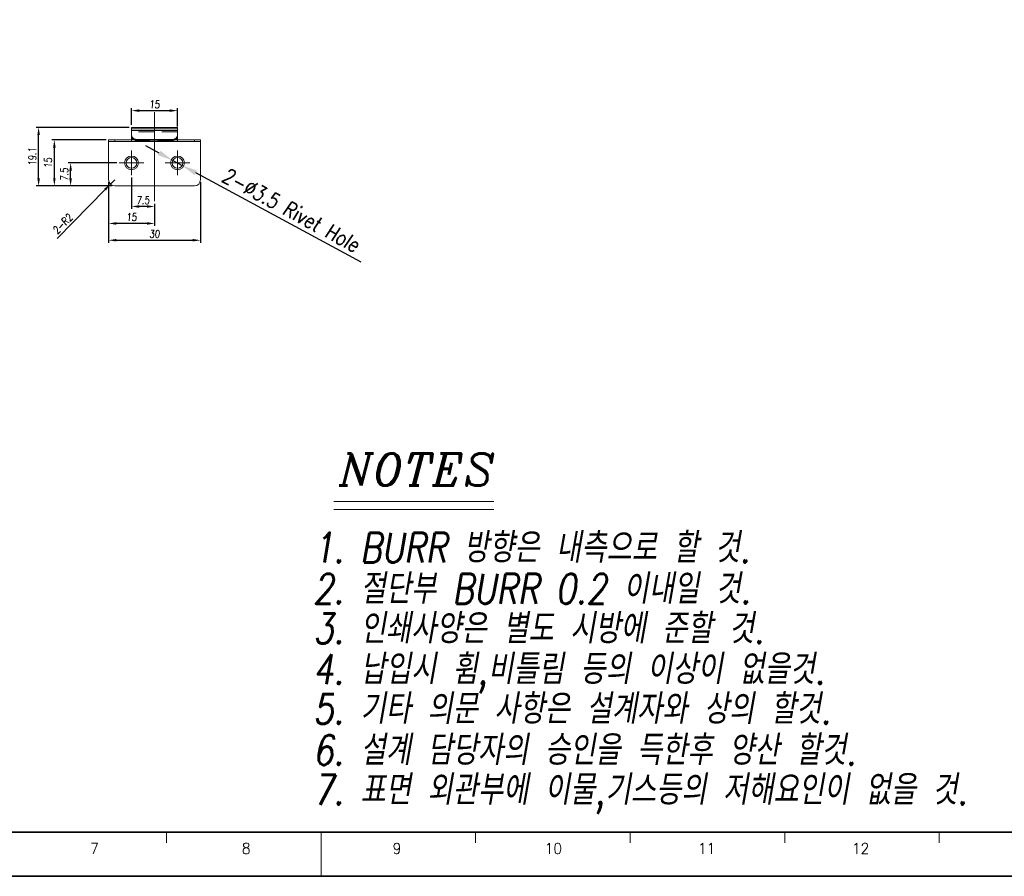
# Model space of a CAD drawing. Header units: millimetres. Extents: x 4065 to 8083, y -652 to 5416.
# Tile 80 of 256: x 7552 to 7874, y 187 to 466. Entities that reach past the tile are written whole.
import ezdxf
from ezdxf.enums import TextEntityAlignment as Align

# ---------------------------------------------------------------- set-up
doc = ezdxf.new("R2010")
doc.units = ezdxf.units.MM
doc.header["$LTSCALE"] = 0.8
doc.header["$PDMODE"] = 3
doc.header["$PDSIZE"] = 0.3125
doc.linetypes.add('CENTER', pattern=[50.8, 31.75, -6.35, 6.35, -6.35])
doc.linetypes.add('HIDDEN', pattern=[9.525, 6.35, -3.175])
doc.layers.get('0').update_dxf_attribs({"linetype": 'CONTINUOUS', "lineweight": 0})
doc.layers.get('Defpoints').update_dxf_attribs({"linetype": 'CONTINUOUS', "lineweight": 0})
for name, color, linetype, lineweight in [('1', 2, 'CENTER', 0), ('2', 3, 'CONTINUOUS', 0), ('3', 5, 'HIDDEN', 0)]:
    doc.layers.add(name, color=color, linetype=linetype, lineweight=lineweight)
doc.styles.add('A', font='ITALIC', dxfattribs={"height": 3})
doc.styles.add('linetech', font='romans.shx', dxfattribs={"width": 0.8, "oblique": 10, "bigfont": 'whgtxt.shx'})
doc.styles.get("Standard").update_dxf_attribs({"font": 'romans.shx', "width": 0.8, "oblique": 5, "bigfont": 'whgtxt.shx'})
doc.dimstyles.get("Standard").update_dxf_attribs({"dimtxt": 2.5, "dimasz": 2.5, "dimexe": 0.8, "dimexo": 0.8, "dimgap": 0.8, "dimtad": 1, "dimdsep": 46, "dimtxsty": 'Standard', "dimcen": 0, "dimclrd": 3, "dimclre": 3, "dimclrt": 3, "dimazin": 0, "dimtp": 0.001, "dimtm": 0.001, "dimtfac": 1, "dimtmove": 0, "dimatfit": 3, "dimfxl": 0, "dimtolj": 1, "dimarcsym": 0})

# ---------------------------------------------------------------- blocks, each defined once
blk = doc.blocks.new('*D102')
at = {"layer": '2', "color": 3, "lineweight": -2}
for p, q in [((7597.8, 422.53), (7593.41, 424.91)), ((7602.2, 420.15), (7605.28, 418.49)), ((7663.68, 386.91), (7609.68, 416.11))]:
    blk.add_line(p, q, dxfattribs=at)
at = {"layer": '2', "color": 3}
for points in [[(7598.2, 423.26), (7597.41, 421.8), (7602.2, 420.15)], [(7610.07, 416.84), (7609.28, 415.38), (7605.28, 418.49)]]:
    blk.add_solid(points, dxfattribs=at)
at = {"layer": 'Defpoints', "color": 0}
for p in [(7602.2, 420.15), (7605.28, 418.49)]:
    blk.add_point(p, dxfattribs=at)
at = {"layer": '2', "color": 3, "insert": (7640.83, 403.93), "char_height": 5, "attachment_point": 5, "rotation": 331.5995}
blk.add_mtext('\\A1;2-∅3.5 Rivet Hole', dxfattribs=at)
blk = doc.blocks.new('*D692')
at = {"layer": '2', "color": 3, "lineweight": -2}
for p, q in [((7583.94, 419.32), (7568.06, 419.32)), ((7568.86, 414.32), (7568.86, 416.82)), ((7582.44, 411.82), (7568.06, 411.82))]:
    blk.add_line(p, q, dxfattribs=at)
at = {"layer": '2', "color": 3}
for points in [[(7568.44, 416.82), (7569.28, 416.82), (7568.86, 419.32)], [(7568.44, 414.32), (7569.28, 414.32), (7568.86, 411.82)]]:
    blk.add_solid(points, dxfattribs=at)
at = {"layer": 'Defpoints', "color": 0}
for p in [(7568.86, 419.32), (7584.74, 419.32), (7583.24, 411.82)]:
    blk.add_point(p, dxfattribs=at)
at = {"layer": '2', "color": 3, "insert": (7566.81, 415.57), "char_height": 2.5, "attachment_point": 5, "rotation": 90}
blk.add_mtext('\\A1;7.5', dxfattribs=at)
blk = doc.blocks.new('*D693')
at = {"layer": '2', "color": 3, "lineweight": -2}
for p, q in [((7580.44, 426.82), (7562.75, 426.82)), ((7563.55, 414.32), (7563.55, 424.32)), ((7582.44, 411.82), (7562.75, 411.82))]:
    blk.add_line(p, q, dxfattribs=at)
at = {"layer": '2', "color": 3}
for points in [[(7563.13, 424.32), (7563.97, 424.32), (7563.55, 426.82)], [(7563.13, 414.32), (7563.97, 414.32), (7563.55, 411.82)]]:
    blk.add_solid(points, dxfattribs=at)
at = {"layer": 'Defpoints', "color": 0}
for p in [(7563.55, 426.82), (7581.24, 426.82), (7583.24, 411.82)]:
    blk.add_point(p, dxfattribs=at)
at = {"layer": '2', "color": 3, "insert": (7561.5, 419.32), "char_height": 2.5, "attachment_point": 5, "rotation": 90}
blk.add_mtext('\\A1;15', dxfattribs=at)
blk = doc.blocks.new('*D694')
at = {"layer": '2', "color": 3, "lineweight": -2}
for p, q in [((7587.94, 430.92), (7557.61, 430.92)), ((7558.41, 414.32), (7558.41, 428.42)), ((7582.44, 411.82), (7557.61, 411.82))]:
    blk.add_line(p, q, dxfattribs=at)
at = {"layer": '2', "color": 3}
for points in [[(7557.99, 428.42), (7558.83, 428.42), (7558.41, 430.92)], [(7557.99, 414.32), (7558.83, 414.32), (7558.41, 411.82)]]:
    blk.add_solid(points, dxfattribs=at)
at = {"layer": 'Defpoints', "color": 0}
for p in [(7558.41, 430.92), (7588.74, 430.92), (7583.24, 411.82)]:
    blk.add_point(p, dxfattribs=at)
at = {"layer": '2', "color": 3, "insert": (7556.36, 421.37), "char_height": 2.5, "attachment_point": 5, "rotation": 90}
blk.add_mtext('\\A1;19.1', dxfattribs=at)
blk = doc.blocks.new('*D695')
at = {"layer": '2', "color": 3, "lineweight": -2}
for p, q in [((7588.74, 414.52), (7588.74, 404.3)), ((7593.74, 405.1), (7591.24, 405.1)), ((7596.24, 406.02), (7596.24, 404.3))]:
    blk.add_line(p, q, dxfattribs=at)
at = {"layer": '2', "color": 3}
for points in [[(7591.24, 405.52), (7591.24, 404.68), (7588.74, 405.1)], [(7593.74, 405.52), (7593.74, 404.68), (7596.24, 405.1)]]:
    blk.add_solid(points, dxfattribs=at)
at = {"layer": 'Defpoints', "color": 0}
for p in [(7588.74, 415.32), (7588.74, 405.1), (7596.24, 406.82)]:
    blk.add_point(p, dxfattribs=at)
at = {"layer": '2', "color": 3, "insert": (7592.49, 407.15), "char_height": 2.5, "attachment_point": 5}
blk.add_mtext('\\A1;7.5', dxfattribs=at)
blk = doc.blocks.new('*D696')
at = {"layer": '2', "color": 3, "lineweight": -2}
for p, q in [((7581.24, 413.02), (7581.24, 398.77)), ((7596.24, 406.02), (7596.24, 398.77)), ((7593.74, 399.57), (7583.74, 399.57))]:
    blk.add_line(p, q, dxfattribs=at)
at = {"layer": '2', "color": 3}
for points in [[(7583.74, 399.99), (7583.74, 399.15), (7581.24, 399.57)], [(7593.74, 399.99), (7593.74, 399.15), (7596.24, 399.57)]]:
    blk.add_solid(points, dxfattribs=at)
at = {"layer": 'Defpoints', "color": 0}
for p in [(7581.24, 413.82), (7596.24, 406.82), (7581.24, 399.57)]:
    blk.add_point(p, dxfattribs=at)
at = {"layer": '2', "color": 3, "insert": (7588.74, 401.62), "char_height": 2.5, "attachment_point": 5}
blk.add_mtext('\\A1;15', dxfattribs=at)
blk = doc.blocks.new('*D697')
at = {"layer": '2', "color": 3, "lineweight": -2}
for p, q in [((7581.24, 413.02), (7581.24, 393.29)), ((7611.24, 413.02), (7611.24, 393.29)), ((7583.74, 394.09), (7608.74, 394.09))]:
    blk.add_line(p, q, dxfattribs=at)
at = {"layer": '2', "color": 3}
for points in [[(7583.74, 394.51), (7583.74, 393.68), (7581.24, 394.09)], [(7608.74, 394.51), (7608.74, 393.68), (7611.24, 394.09)]]:
    blk.add_solid(points, dxfattribs=at)
at = {"layer": 'Defpoints', "color": 0}
for p in [(7581.24, 413.82), (7611.24, 413.82), (7611.24, 394.09)]:
    blk.add_point(p, dxfattribs=at)
at = {"layer": '2', "color": 3, "insert": (7596.24, 396.14), "char_height": 2.5, "attachment_point": 5}
blk.add_mtext('\\A1;30', dxfattribs=at)
blk = doc.blocks.new('*D698')
at = {"layer": '2', "color": 3, "lineweight": -2}
for p, q in [((7588.74, 431.72), (7588.74, 437.18)), ((7603.74, 431.22), (7603.74, 437.18)), ((7591.24, 436.38), (7601.24, 436.38))]:
    blk.add_line(p, q, dxfattribs=at)
at = {"layer": '2', "color": 3}
for points in [[(7591.24, 436.8), (7591.24, 435.96), (7588.74, 436.38)], [(7601.24, 436.8), (7601.24, 435.96), (7603.74, 436.38)]]:
    blk.add_solid(points, dxfattribs=at)
at = {"layer": 'Defpoints', "color": 0}
for p in [(7603.74, 436.38), (7588.74, 430.92), (7603.74, 430.42)]:
    blk.add_point(p, dxfattribs=at)
at = {"layer": '2', "color": 3, "insert": (7596.24, 438.43), "char_height": 2.5, "attachment_point": 5}
blk.add_mtext('\\A1;15', dxfattribs=at)
blk = doc.blocks.new('*D710')
at = {"layer": '2', "color": 3, "lineweight": -2}
for p, q in [((7583.24, 413.82), (7581.84, 412.39)), ((7564.42, 394.65), (7580.09, 410.61))]:
    blk.add_line(p, q, dxfattribs=at)
at = {"layer": '2', "color": 3}
blk.add_solid([(7579.79, 410.9), (7580.39, 410.32), (7581.84, 412.39)], dxfattribs=at)
at = {"layer": 'Defpoints', "color": 0}
for p in [(7581.84, 412.39), (7583.24, 413.82)]:
    blk.add_point(p, dxfattribs=at)
at = {"layer": '2', "color": 3, "insert": (7566.25, 399.44), "char_height": 2.5, "attachment_point": 5, "rotation": 45.5299}
blk.add_mtext('\\A1;2-R2', dxfattribs=at)

msp = doc.modelspace()

# ---------------------------------------------------------------- linework, layer by layer
for p, q in [((7588.741, 426.321), (7588.741, 430.921)), ((7588.741, 430.921), (7603.741, 430.921)), ((7603.741, 426.321), (7603.741, 430.921)), ((7588.741, 430.421), (7603.741, 430.421)), ((7603.741, 429.921), (7588.741, 429.921)), ((7581.241, 413.821), (7581.241, 426.821)), ((7581.241, 426.821), (7589.618, 426.821)), ((7581.241, 426.321), (7611.241, 426.321)), ((7583.241, 426.321), (7583.241, 426.821)), ((7590.741, 426.568), (7590.741, 426.921)), ((7590.741, 426.921), (7601.741, 426.921)), ((7590.741, 426.568), (7601.741, 426.568)), ((7601.741, 426.921), (7601.741, 426.568)), ((7602.864, 426.821), (7611.241, 426.821)), ((7609.241, 426.821), (7609.241, 426.321)), ((7611.241, 426.821), (7611.241, 413.821)), ((7609.241, 411.821), (7583.241, 411.821))]:
    msp.add_line(p, q)
at = {"color": 7, "linetype": 'Continuous', "lineweight": 35}
msp.add_line((7247.04, 200.953), (8054.179, 200.953), dxfattribs=at)
at = {"color": 7, "linetype": 'Continuous'}
for p, q in [((7600.163, 197.426), (7600.163, 200.953)), ((7650.609, 186.843), (7650.609, 200.953)), ((7701.055, 197.426), (7701.055, 200.953)), ((7751.502, 197.426), (7751.502, 200.953)), ((7801.948, 197.426), (7801.948, 200.953)), ((7852.394, 197.426), (7852.394, 200.953))]:
    msp.add_line(p, q, dxfattribs=at)
at = {"color": 7, "linetype": 'Continuous', "lineweight": 35}
msp.add_lwpolyline([(7228.845, 780.523), (7228.845, 186.523), (8068.845, 186.523), (8068.845, 780.523)], close=True, dxfattribs=at)
for centre, radius in [((7588.741, 419.321), 2.25), ((7588.741, 419.321), 1.75), ((7603.741, 419.321), 2.25), ((7603.741, 419.321), 1.75)]:
    msp.add_circle(centre, radius)
for centre, radius, start, end in [((7589.801, 428.346), 1.061, 197.84847, 198.52238), ((7602.681, 428.346), 1.061, 341.47762, 342.15153), ((7583.241, 413.821), 2, 180, 270), ((7609.241, 413.821), 2, 270, 0)]:
    msp.add_arc(centre, radius, start, end)
for points, start_tangent, end_tangent in [([(7588.741, 428.335), (7588.791, 428.021)], (0, -1), (0.3064938, -0.9518727)), ([(7590.741, 426.568), (7590.296, 426.603), (7589.873, 426.708), (7589.494, 426.876), (7589.177, 427.1), (7588.939, 427.368), (7588.791, 427.667), (7588.741, 427.982)], (-1, 0), (0, 1)), ([(7588.795, 428.009), (7588.939, 427.722), (7589.177, 427.454), (7589.494, 427.23), (7589.873, 427.061), (7590.296, 426.957), (7590.741, 426.921)], (0.3176681, -0.948202), (1, 0)), ([(7601.741, 426.921), (7602.186, 426.957), (7602.609, 427.061), (7602.988, 427.23), (7603.305, 427.454), (7603.543, 427.722), (7603.687, 428.009)], (1, 0), (0.3176681, 0.948202)), ([(7603.741, 427.982), (7603.691, 427.667), (7603.543, 427.368), (7603.305, 427.1), (7602.988, 426.876), (7602.609, 426.708), (7602.186, 426.603), (7601.741, 426.568)], (0, -1), (-1, 0)), ([(7603.691, 428.021), (7603.741, 428.335)], (0.3064938, 0.9518727), (0, 1))]:
    msp.add_spline(points, degree=3, dxfattribs=dict(start_tangent=start_tangent, end_tangent=end_tangent))
at = {"layer": '1'}
for p, q in [((7588.741, 415.321), (7588.741, 423.321)), ((7603.741, 415.321), (7603.741, 423.321)), ((7584.741, 419.321), (7592.741, 419.321)), ((7599.741, 419.321), (7607.741, 419.321))]:
    msp.add_line(p, q, dxfattribs=at)
at = {"layer": '2'}
for p, q in [((7596.241, 406.821), (7596.241, 435.921)), ((7654.772, 308.802), (7706.999, 308.802)), ((7654.772, 306.194), (7706.999, 306.194))]:
    msp.add_line(p, q, dxfattribs=at)
at = {"layer": '3'}
for p, q in [((7603.741, 429.421), (7588.741, 429.421)), ((7589.618, 426.821), (7602.864, 426.821))]:
    msp.add_line(p, q, dxfattribs=at)

# ---------------------------------------------------------------- texts
at = {"color": 7, "linetype": 'Continuous', "width": 0.933333}
for s, height, p in [('7', 3.528, (7576.67, 195.593)), ('8', 3.528, (7626.162, 195.593)), ('9', 3.528, (7675.396, 195.593)), ('10', 3.5277, (7726.434, 195.593)), ('11', 3.5277, (7776.442, 195.593)), ('12', 3.5277, (7826.707, 195.593))]:
    msp.add_text(s, height=height, dxfattribs=at).set_placement(p, align=Align.MIDDLE_CENTER)
at = {"layer": '2', "style": 'A'}
msp.add_text('NOTES', height=10.4341, dxfattribs=at).set_placement((7656.532, 314.028))
at = {"layer": '2', "color": 3, "lineweight": 0, "style": 'linetech', "oblique": 10, "width": 0.8}
for s, p in [('1. BURR 방향은 내측으로 할 것.', (7647.998, 288.893)), ('2. 절단부 BURR 0.2 이내일 것.', (7647.998, 275.477)), ('3. 인쇄사양은 별도 시방에 준할 것.', (7647.998, 262.508)), ('4. 납입시 휨,비틀림 등의 이상이 없을것.', (7647.998, 249.227)), ('5. 기타 의문 사항은 설계자와 상의 할것.', (7647.998, 236.258)), ('6. 설계 담당자의 승인을 득한후 양산 할것.', (7647.998, 222.842)), ('7. 표면 외관부에 이물,기스등의 저해요인이 없을 것.', (7647.998, 209.873))]:
    msp.add_text(s, height=9.73846, dxfattribs=at).set_placement(p)

# ---------------------------------------------------------------- dimensions: what is measured, and where the dimension line sits
at = {"layer": '2'}
for base, p1, p2, picture, middle in [((7603.741, 436.38), (7588.741, 430.921), (7603.741, 430.421), '*D698', (7596.241, 438.43)), ((7588.741, 405.099), (7596.241, 406.821), (7588.741, 415.321), '*D695', (7592.491, 407.149)), ((7581.241, 399.57), (7596.241, 406.821), (7581.241, 413.821), '*D696', (7588.741, 401.62)), ((7611.241, 394.095), (7581.241, 413.821), (7611.241, 413.821), '*D697', (7596.241, 396.145))]:
    dim = msp.add_linear_dim(base=base, p1=p1, p2=p2, dimstyle='Standard', override={"dimazin": 2}, dxfattribs=at)
    dim.commit()
    dim.dimension.update_dxf_attribs({"geometry": picture, "text_midpoint": middle})
for base, p2, picture, middle in [((7558.411, 430.921), (7588.741, 430.921), '*D694', (7556.361, 421.371)), ((7563.549, 426.821), (7581.241, 426.821), '*D693', (7561.499, 419.321)), ((7568.86, 419.321), (7584.741, 419.321), '*D692', (7566.81, 415.571))]:
    dim = msp.add_linear_dim(base=base, p1=(7583.241, 411.821), p2=p2, angle=90, dimstyle='Standard', override={"dimazin": 2}, dxfattribs=at)
    dim.commit()
    dim.dimension.update_dxf_attribs({"geometry": picture, "text_midpoint": middle})
dim = msp.add_diameter_dim_2p(p1=(7602.202, 420.154), p2=(7605.28, 418.489), text='2-<> Rivet Hole', dimstyle='Standard', override={"dimscale": 2, "dimazin": 2}, dxfattribs=at)
dim.commit()
dim.dimension.update_dxf_attribs({"geometry": '*D102', "text_midpoint": (7640.826, 403.93)})
dim = msp.add_radius_dim(center=(7583.241, 413.821), mpoint=(7581.84, 412.394), text='2-<>', dimstyle='Standard', override={"dimazin": 2}, dxfattribs=at)
dim.commit()
dim.dimension.update_dxf_attribs({"geometry": '*D710', "text_midpoint": (7567.715, 398.005), "dimtype": 164})

doc.saveas('drawing.dxf')
